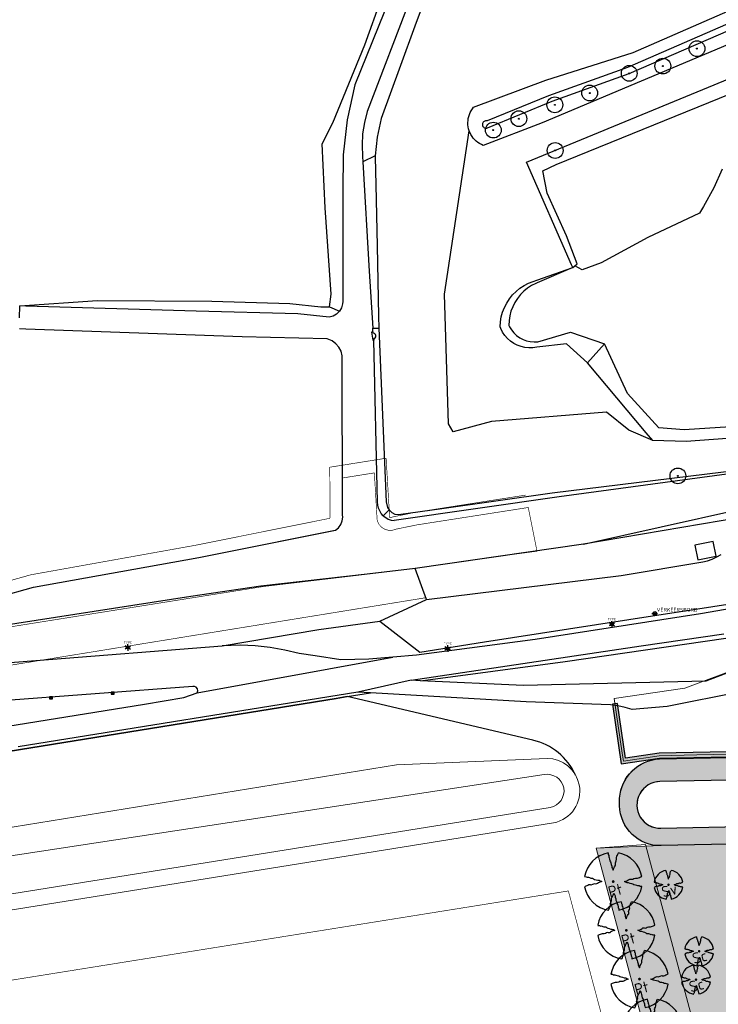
# Model space of a CAD drawing. Header units: metres. Extents: x 102000 to 105000, y 414600 to 420766.
# Tile 167 of 256: x 103119 to 103229, y 419392 to 419548. Entities that reach past the tile are written whole.
import ezdxf
from ezdxf.enums import TextEntityAlignment as Align

# ---------------------------------------------------------------- set-up
doc = ezdxf.new("R2010")
doc.units = ezdxf.units.M
doc.layers.get('0').update_dxf_attribs({"color": 8})
for name, color, linetype, lineweight in [('00-Ontwerp DKIV', 8, 'Continuous', 0), ('B-WE-VH-KANTVERHARDING-G', 8, 'Continuous', 18), ('N-GV-GR-BOOM-S', 7, 'Continuous', 25), ('N-RO-WH-WATERLIJN', 150, 'Continuous', 18), ('N-WE-GC-DEKSLOOF-G', 40, 'Continuous', 25), ('N-WE-GC-DEKSLOOF-V-200', 254, 'Continuous', 18), ('N-WE-GR-BOOM-T35-500', 50, 'Continuous', 35), ('N-WE-GR-GRAS-A', 252, 'Continuous', 18), ('N-WE-GR-GRAS-G', 8, 'Continuous', 18), ('N-WE-GR-HEESTERS-5 SOORTEN-A', 252, 'Continuous', 18), ('N-WE-GR-HEESTERS-5 SOORTEN-G', 2, 'Continuous', 18), ('N-WE-GR-OEVERBEPLANTING-A', 252, 'Continuous', 18), ('N-WE-GW-TALUDLIJN-G', 90, 'Continuous', 18), ('N-WE-WH-WATERLIJN-G', 150, 'Continuous', 5)]:
    doc.layers.add(name, color=color, linetype=linetype, lineweight=lineweight)
doc.styles.add('NLCS-ISO', font='NLCS-ISO.ttf')
doc.styles.add('NLCS-ISO-M500-T35', font='NLCS-ISO.ttf', dxfattribs={"height": 1.75})

# ---------------------------------------------------------------- blocks, each defined once
blk = doc.blocks.new('N-SGR-BOOM_1E GROOTTE')
at = {"ltscale": 0.1}
h = blk.add_hatch(color=256, dxfattribs=at)
edge = h.paths.add_edge_path()
edge.add_arc((-0.001990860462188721, 0.003386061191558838), 0.15, 0, 360)
at = {"flags": 128}
for points in [[(-0.524, 2.9575), (-0.514, 2.7865), (-0.463, 2.7055), (-0.451, 2.6245), (-0.454, 2.5555), (-0.41, 2.4485), (-0.369, 2.3205), (-0.356, 2.1315), (-0.288, 2.0405), (-0.234, 1.9285), (-0.203, 1.7705), (-0.139, 1.5935), (-0.134, 1.4535), (-0.085, 1.3455), (-0.039, 1.2505), (-0.004, 1.1785), (0.06100000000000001, 1.3985), (0.129, 1.5215), (0.191, 1.6395), (0.24, 1.7205), (0.246, 1.8335), (0.231, 1.9505), (0.258, 2.0405), (0.313, 2.1495), (0.354, 2.2995), (0.34, 2.3615), (0.339, 2.5025), (0.381, 2.6195), (0.426, 2.7135), (0.467, 2.8215), (0.53, 2.9555)], [(-2.958, 0.5175000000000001), (-2.785, 0.5075000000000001), (-2.702, 0.4585), (-2.622, 0.4455), (-2.554, 0.4515), (-2.446, 0.4055), (-2.32, 0.3645), (-2.13, 0.3505), (-2.041, 0.2835), (-1.924, 0.2255), (-1.766, 0.1955), (-1.593, 0.1345), (-1.453, 0.1295), (-1.344, 0.0805), (-1.25, 0.0355), (-1.177, -0.0015), (-1.397, -0.0655), (-1.521, -0.1335), (-1.638, -0.1955), (-1.719, -0.2455), (-1.831, -0.2495), (-1.949, -0.2355), (-2.041, -0.2625), (-2.149, -0.3165), (-2.297, -0.3585), (-2.359, -0.3455), (-2.501, -0.3465), (-2.617, -0.3875), (-2.711, -0.4315), (-2.82, -0.4705), (-2.954, -0.5355)], [(2.952, -0.5145000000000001), (2.779, -0.5045000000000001), (2.697, -0.4545), (2.618, -0.4415), (2.55, -0.4475), (2.439, -0.4015), (2.313, -0.3605), (2.125, -0.3465), (2.034, -0.2805), (1.92, -0.2245), (1.763, -0.1925), (1.588, -0.1305), (1.446, -0.1255), (1.339, -0.0775), (1.244, -0.0305), (1.172, 0.005500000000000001), (1.392, 0.0695), (1.515, 0.1365), (1.632, 0.1995), (1.712, 0.2495), (1.824, 0.2535), (1.944, 0.2385), (2.034, 0.2665), (2.142, 0.3195), (2.292, 0.3635), (2.354, 0.3495), (2.494, 0.3485), (2.612, 0.3885), (2.706, 0.4365), (2.815, 0.4755), (2.95, 0.5385)], [(-0.479, -2.9585), (-0.414, -2.8235), (-0.373, -2.7165), (-0.33, -2.6225), (-0.289, -2.5045), (-0.288, -2.3645), (-0.303, -2.3005), (-0.26, -2.1515), (-0.208, -2.0425), (-0.18, -1.9525), (-0.193, -1.8345), (-0.188, -1.7235), (-0.138, -1.6425), (-0.075, -1.5255), (-0.007, -1.4015), (0.055, -1.1805), (0.093, -1.2535), (0.137, -1.3475), (0.186, -1.4565), (0.192, -1.5955), (0.254, -1.7715), (0.284, -1.9305), (0.34, -2.0425), (0.407, -2.1335), (0.422, -2.3225), (0.463, -2.4495), (0.508, -2.5585), (0.502, -2.6255), (0.516, -2.7085), (0.5650000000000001, -2.7875), (0.5760000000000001, -2.9405)]]:
    blk.add_lwpolyline(points, dxfattribs=at)
for start, end in [(100.0002194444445, 170.1098166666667), (10.29992500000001, 79.79196666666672), (190.3241250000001, 260.8432527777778), (281.0945583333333, 350.0620888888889)]:
    blk.add_arc((-0.001990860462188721, 0.003386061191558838), 2.999994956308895, start, end)
blk = doc.blocks.new('N-SGR-BOOM_3E GROOTTE')
at = {"ltscale": 0.1}
h = blk.add_hatch(color=256, dxfattribs=at)
edge = h.paths.add_edge_path()
edge.add_arc((-0.001990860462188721, 0.003386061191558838), 0.15, 0, 360)
at = {"flags": 128}
for points in [[(-0.2956210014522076, 1.665075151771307), (-0.2899960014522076, 1.568887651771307), (-0.2613085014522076, 1.523325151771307), (-0.2545585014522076, 1.477762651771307), (-0.2562460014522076, 1.438950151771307), (-0.2314960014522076, 1.378762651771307), (-0.2084335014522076, 1.306762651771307), (-0.2011210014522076, 1.200450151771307), (-0.1628710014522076, 1.149262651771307), (-0.1324960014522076, 1.086262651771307), (-0.1150585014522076, 0.9973876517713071), (-0.07905850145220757, 0.8978251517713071), (-0.07624600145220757, 0.8190751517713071), (-0.04868350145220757, 0.758325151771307), (-0.02280850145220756, 0.7048876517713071), (-0.003121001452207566, 0.664387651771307), (0.03344149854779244, 0.788137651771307), (0.07169149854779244, 0.8573251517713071), (0.1065664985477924, 0.923700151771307), (0.1341289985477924, 0.969262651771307), (0.1375039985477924, 1.032825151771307), (0.1290664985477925, 1.098637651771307), (0.1442539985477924, 1.149262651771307), (0.1751914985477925, 1.210575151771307), (0.1982539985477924, 1.294950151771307), (0.1903789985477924, 1.329825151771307), (0.1898164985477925, 1.409137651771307), (0.2134414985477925, 1.474950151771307), (0.2387539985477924, 1.527825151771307), (0.2618164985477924, 1.588575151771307), (0.2972539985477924, 1.663950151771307)], [(-1.664746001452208, 0.292575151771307), (-1.567433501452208, 0.286950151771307), (-1.520746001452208, 0.259387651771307), (-1.475746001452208, 0.252075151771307), (-1.437496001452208, 0.255450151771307), (-1.376746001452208, 0.229575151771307), (-1.305871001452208, 0.206512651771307), (-1.198996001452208, 0.198637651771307), (-1.148933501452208, 0.160950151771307), (-1.083121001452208, 0.128325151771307), (-0.9942460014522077, 0.111450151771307), (-0.8969335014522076, 0.07713765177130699), (-0.8181835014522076, 0.074325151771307), (-0.7568710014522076, 0.04676265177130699), (-0.7039960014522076, 0.02145015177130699), (-0.6629335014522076, 0.0006376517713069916), (-0.7866835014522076, -0.03536234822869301), (-0.8564335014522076, -0.07361234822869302), (-0.9222460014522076, -0.108487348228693), (-0.9678085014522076, -0.136612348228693), (-1.030808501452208, -0.138862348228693), (-1.097183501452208, -0.130987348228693), (-1.148933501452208, -0.146174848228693), (-1.209683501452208, -0.176549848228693), (-1.292933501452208, -0.200174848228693), (-1.327808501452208, -0.192862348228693), (-1.407683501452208, -0.193424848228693), (-1.472933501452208, -0.216487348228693), (-1.525808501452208, -0.241237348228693), (-1.587121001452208, -0.263174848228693), (-1.662496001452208, -0.299737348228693)], [(1.659628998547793, -0.287924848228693), (1.562316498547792, -0.282299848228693), (1.516191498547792, -0.254174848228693), (1.471753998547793, -0.246862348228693), (1.433503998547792, -0.250237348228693), (1.371066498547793, -0.224362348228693), (1.300191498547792, -0.201299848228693), (1.194441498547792, -0.193424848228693), (1.143253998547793, -0.156299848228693), (1.079128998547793, -0.124799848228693), (0.9908164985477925, -0.106799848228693), (0.8923789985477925, -0.07192484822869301), (0.8125039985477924, -0.06911234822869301), (0.7523164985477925, -0.04211234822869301), (0.6988789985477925, -0.01567484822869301), (0.6583789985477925, 0.004575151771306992), (0.7821289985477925, 0.04057515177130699), (0.8513164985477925, 0.07826265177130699), (0.9171289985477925, 0.113700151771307), (0.9621289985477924, 0.141825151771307), (1.025128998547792, 0.144075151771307), (1.092628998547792, 0.135637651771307), (1.143253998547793, 0.151387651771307), (1.204003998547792, 0.181200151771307), (1.288378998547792, 0.205950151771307), (1.323253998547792, 0.198075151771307), (1.402003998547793, 0.197512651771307), (1.468378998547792, 0.220012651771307), (1.521253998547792, 0.247012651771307), (1.582566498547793, 0.268950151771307), (1.658503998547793, 0.304387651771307)], [(-0.2703085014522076, -1.662674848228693), (-0.2337460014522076, -1.586737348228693), (-0.2106835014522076, -1.526549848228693), (-0.1864960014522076, -1.473674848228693), (-0.1634335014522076, -1.407299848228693), (-0.1628710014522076, -1.328549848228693), (-0.1713085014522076, -1.292549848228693), (-0.1471210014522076, -1.208737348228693), (-0.1178710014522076, -1.147424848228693), (-0.1021210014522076, -1.096799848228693), (-0.1094335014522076, -1.030424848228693), (-0.1066210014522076, -0.967987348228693), (-0.07849600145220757, -0.9224248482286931), (-0.04305850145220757, -0.856612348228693), (-0.004808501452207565, -0.786862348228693), (0.03006649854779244, -0.662549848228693), (0.05144149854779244, -0.703612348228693), (0.07619149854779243, -0.756487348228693), (0.1037539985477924, -0.817799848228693), (0.1071289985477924, -0.8959873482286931), (0.1420039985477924, -0.9949873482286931), (0.1588789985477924, -1.084424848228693), (0.1903789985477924, -1.147424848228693), (0.2280664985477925, -1.198612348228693), (0.2365039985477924, -1.304924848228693), (0.2595664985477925, -1.376362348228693), (0.2848789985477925, -1.437674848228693), (0.2815039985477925, -1.475362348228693), (0.2893789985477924, -1.522049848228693), (0.3169414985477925, -1.566487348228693), (0.3231289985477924, -1.652549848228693)]]:
    blk.add_lwpolyline(points, dxfattribs=at)
for start, end in [(100.0002194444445, 170.1098166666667), (10.29992500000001, 79.79196666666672), (190.3241250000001, 260.8432527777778), (281.0945583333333, 350.0620888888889)]:
    blk.add_arc((-0.001990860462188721, 0.003386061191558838), 1.687497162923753, start, end)

msp = doc.modelspace()

# ---------------------------------------------------------------- hatches: boundary and pattern name
at = {"ltscale": 0.1}
h = msp.add_hatch(color=256, dxfattribs=at)
edge = h.paths.add_edge_path()
edge.add_arc((103226.076, 419543.721), 0.075, 0, 360)
h = msp.add_hatch(color=256, dxfattribs=at)
edge = h.paths.add_edge_path()
edge.add_arc((103220.675, 419540.956), 0.075, 0, 360)
h = msp.add_hatch(color=256, dxfattribs=at)
edge = h.paths.add_edge_path()
edge.add_arc((103215.354, 419539.803), 0.075, 0, 360)
h = msp.add_hatch(color=256, dxfattribs=at)
edge = h.paths.add_edge_path()
edge.add_arc((103209.089, 419536.688), 0.075, 0, 360)
h = msp.add_hatch(color=256, dxfattribs=at)
edge = h.paths.add_edge_path()
edge.add_arc((103203.574, 419534.818), 0.075, 0, 360)
h = msp.add_hatch(color=256, dxfattribs=at)
edge = h.paths.add_edge_path()
edge.add_arc((103197.879, 419532.621), 0.075, 0, 360)
h = msp.add_hatch(color=256, dxfattribs=at)
edge = h.paths.add_edge_path()
edge.add_arc((103193.828, 419530.817), 0.075, 0, 360)
h = msp.add_hatch(color=256, dxfattribs=at)
edge = h.paths.add_edge_path()
edge.add_arc((103203.621, 419527.591), 0.075, 0, 360)
h = msp.add_hatch(color=256, dxfattribs=at)
edge = h.paths.add_edge_path()
edge.add_arc((103223.057, 419476.042), 0.075, 0, 360)
at = {"layer": 'N-WE-GC-DEKSLOOF-V-200'}
h = msp.add_hatch(color=256, dxfattribs=at)
h.dxf.hatch_style = 1
h.paths.add_polyline_path([(103245.0127328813, 419438.1020545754), (103244.4198516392, 419438.6391689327), (103238.8683060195, 419432.511223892), (103220.0749376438, 419432.1168156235), (103214.7646354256, 419431.3312570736), (103213.485215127, 419439.9800184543), (103212.6938274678, 419439.8629476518), (103214.0903185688, 419430.4227986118), (103220.1421316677, 419431.3180496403), (103239.2297410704, 419431.7186330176)])
at = {"layer": 'N-WE-GR-GRAS-A'}
h = msp.add_hatch(dxfattribs=at)
h.set_pattern_fill('AGR-GRAS_01-SO', color=256, scale=0.1, pattern_type=2)
h.set_pattern_definition([(0, (0, 500), (2.5, 2.5), [0.3, -2]), (45, (1, 500.5), (-0.2828427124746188, 4.666904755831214), [0.3, -2]), (29.99999999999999, (0.1999999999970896, 500.2999999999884), (0.5686533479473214, 3.215063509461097), [0.3, -2]), (15, (0.8000000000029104, 501.2000000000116), (0.9640675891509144, 1.811235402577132), [0.3, -2]), (135, (0.3999999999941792, 505), (-0.07071067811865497, -1.626345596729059), [0.3, -2]), (150, (3, 501), (0.5392304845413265, -1.466025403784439), [0.3, -2]), (165, (0.6000000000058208, 500.0999999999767), (0.358630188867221, -1.752536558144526), [0.3, -2]), (85, (1, 501), (-2.18169349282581, 2.600041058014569), [0.3, -2]), (99.99999999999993, (0, 500), (-2.780294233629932, 1.946782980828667), [0.2999999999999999, -2])])
edge = h.paths.add_edge_path()
edge.add_line((103210.1095080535, 419417.0765930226), (103217.9347967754, 419417.6422730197))
edge.add_line((103217.9347967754, 419417.6422730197), (103234.0795821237, 419357.3299677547))
edge.add_line((103234.0795821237, 419357.3299677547), (103254.8312647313, 419362.9265841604))
edge.add_line((103254.8312647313, 419362.9265841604), (103256.3918081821, 419357.096839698))
edge.add_line((103256.3918081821, 419357.096839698), (103316.5969333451, 419373.2129343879))
edge.add_line((103316.5969333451, 419373.2129343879), (103315.0062053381, 419379.1554397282))
edge.add_line((103315.0062053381, 419379.1554397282), (103385.8328645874, 419398.2570061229))
edge.add_line((103385.8328645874, 419398.2570061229), (103387.4591201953, 419392.1817798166))
edge.add_line((103387.4591201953, 419392.1817798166), (103406.5347084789, 419397.2037020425))
edge.add_line((103406.5347084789, 419397.2037020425), (103442.3012933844, 419411.8765010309))
edge.add_line((103442.3012933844, 419411.8765010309), (103439.4672269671, 419418.7848541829))
edge.add_line((103439.4672269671, 419418.7848541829), (103529.8184047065, 419455.2029874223))
edge.add_line((103529.8184047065, 419455.2029874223), (103532.425169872, 419448.8487064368))
edge.add_line((103532.425169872, 419448.8487064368), (103572.6879307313, 419465.3660059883))
edge.add_line((103572.6879307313, 419465.3660059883), (103581.6271062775, 419492.9052615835))
edge.add_line((103581.6271062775, 419492.9052615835), (103389.0948767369, 419415.2941301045))
edge.add_line((103389.0948767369, 419415.2941301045), (103250.8128453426, 419378.0002151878))
edge.add_arc((103249.576004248, 419382.58637566), 4.750015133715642, 194.9859361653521, 285.0930128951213, ccw=False)
edge.add_line((103244.9875403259, 419381.3581075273), (103235.5506120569, 419416.5328595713))
edge.add_arc((103233.712631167, 419415.7442999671), 2.000000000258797, 23.2210647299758, 91.18108366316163)
edge.add_line((103233.6714064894, 419417.7438750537), (103220.4075273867, 419417.4705697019))
edge.add_line((103220.4075273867, 419417.4705697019), (103210.1095080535, 419417.0765930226))
at = {"layer": 'N-WE-GR-HEESTERS-5 SOORTEN-A'}
h = msp.add_hatch(dxfattribs=at)
h.set_pattern_fill('GOST_GLASS', color=256, scale=0.25)
h.set_pattern_definition([(45, (0, 0), (2.121320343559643, 0), [1.25, -1.75]), (45, (0.5303299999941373, 0), (2.121320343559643, 0), [0.5, -2.5]), (45, (0, 0.5303299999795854), (2.121320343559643, 0), [0.5, -2.5])])
h.paths.add_polyline_path([(103210.1095080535, 419417.0765930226), (103230.7721858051, 419339.8867325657), (103410.3301233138, 419387.9519548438), (103568.795076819, 419452.9602416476), (103572.6879307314, 419465.3660059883), (103532.4251698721, 419448.8487064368), (103529.8184047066, 419455.2029874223), (103439.4672269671, 419418.7848541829), (103442.3012933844, 419411.8765010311), (103407.1264523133, 419397.44645763), (103387.4591201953, 419392.1817798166), (103385.8328645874, 419398.2570061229), (103315.0062053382, 419379.1554397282), (103316.5969333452, 419373.2129343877), (103256.3918081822, 419357.096839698), (103254.8312647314, 419362.9265841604), (103234.0795821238, 419357.3299677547), (103217.9347967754, 419417.6422730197)])
at = {"layer": 'N-WE-GR-OEVERBEPLANTING-A'}
h = msp.add_hatch(dxfattribs=at)
h.set_pattern_fill('AGR-BEPLANTING_SOORT_01-SO', color=256, scale=0.1, pattern_type=2)
h.set_pattern_definition([(59.99999999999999, (103582.1346304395, 419496.0748206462), (-0.2886752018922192, 0.4999998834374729), [0.144338, -0.4330130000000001]), (120, (103582.1346304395, 419496.0748206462), (-0.5773502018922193, -1.165625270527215e-07), [0.1443379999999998, -0.4330129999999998]), (270, (103582.1346304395, 419496.0748206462), (0.288675, -0.5000000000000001), [0.125, -0.875])])
edge = h.paths.add_edge_path()
edge.add_line((103568.795076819, 419452.9602416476), (103581.6271062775, 419492.9052615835))
edge.add_line((103581.6271062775, 419492.9052615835), (103389.0948767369, 419415.2941301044))
edge.add_line((103389.0948767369, 419415.2941301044), (103250.8128453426, 419378.0002151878))
edge.add_arc((103249.576004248, 419382.58637566), 4.750015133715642, 194.9859362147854, 285.0930128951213, ccw=False)
edge.add_line((103244.987540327, 419381.3581075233), (103235.5506120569, 419416.5328595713))
edge.add_arc((103233.7126311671, 419415.7442999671), 2.000000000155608, 23.22106472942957, 91.1804259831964)
edge.add_line((103233.671429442, 419417.7438755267), (103220.4075273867, 419417.4705697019))
edge.add_arc((103220.2721938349, 419423.919149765), 6.4500000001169, 181.2022651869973, 271.20226517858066, ccw=False)
edge.add_line((103213.8236137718, 419423.7838162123), (103213.8186211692, 419425.01957704))
edge.add_arc((103220.510794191, 419424.5180480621), 6.7109396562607, 93.34669292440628, 175.7141159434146, ccw=False)
edge.add_line((103220.1190256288, 419431.2175427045), (103239.059514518, 419431.6150385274))
edge.add_line((103239.059514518, 419431.6150385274), (103291.9722378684, 419438.0633590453))
edge.add_line((103291.9722378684, 419438.0633590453), (103374.1306432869, 419460.2215490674))
edge.add_line((103374.1306432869, 419460.2215490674), (103571.2093401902, 419539.6484721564))
edge.add_line((103571.2093401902, 419539.6484721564), (103602.9459829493, 419530.9930241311))
edge.add_line((103602.9459829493, 419530.9930241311), (103600.5637388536, 419527.4987076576))
edge.add_line((103600.5637388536, 419527.4987076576), (103571.4566191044, 419535.4370130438))
edge.add_line((103571.4566191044, 419535.4370130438), (103375.4062286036, 419456.414365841))
edge.add_line((103375.4062286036, 419456.414365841), (103292.0535648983, 419433.9346038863))
edge.add_line((103292.0535648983, 419433.9346038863), (103239.1350495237, 419428.0158310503))
edge.add_line((103239.1350495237, 419428.0158310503), (103220.1945606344, 419427.6183352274))
edge.add_arc((103220.2721938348, 419423.9191497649), 3.69999999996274, 91.20226517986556, 271.2022651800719)
edge.add_line((103220.3498270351, 419420.2199643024), (103235.5461673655, 419420.5330886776))
edge.add_arc((103235.4284405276, 419418.0358621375), 2.50000000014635, 14.990474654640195, 87.30090143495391, ccw=False)
edge.add_line((103237.8433626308, 419418.6825082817), (103247.6440150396, 419382.0691926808))
edge.add_line((103247.6440150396, 419382.0691926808), (103247.6227849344, 419382.1609217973))
edge.add_arc((103249.5688105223, 419382.5795905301), 1.990552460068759, 192.1415691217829, 259.5060768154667)
edge.add_line((103249.2062687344, 419380.6223315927), (103250.0967755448, 419380.6553505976))
edge.add_line((103250.0967755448, 419380.6553505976), (103388.1704806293, 419417.8930810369))
edge.add_line((103388.1704806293, 419417.8930810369), (103582.1346304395, 419496.0748206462))
edge.add_arc((103582.9875930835, 419494.3610923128), 1.914264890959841, -12.482864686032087, 116.4606032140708, ccw=False)
edge.add_line((103584.8566060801, 419493.9473285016), (103571.9800073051, 419454.2779042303))
edge.add_line((103571.9800073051, 419454.2779042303), (103568.795076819, 419452.9602416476))

# ---------------------------------------------------------------- linework, layer by layer
at = {"transparency": 33554687}
for p, q in [((103201.24, 419610.733), (103171.888, 419537.966)), ((103173.487, 419544.311), (103178.617, 419558.604)), ((103184.632, 419555.979), (103181.406, 419547.3)), ((103181.619, 419554.012), (103173.845, 419533.775)), ((103215.97, 419543.09), (103238.024, 419552.745)), ((103236.049, 419549.907), (103215.06, 419540.735)), ((103181.406, 419547.3), (103179.147, 419541.073)), ((103215.354, 419539.803), (103234.574, 419548.117)), ((103168.389, 419531.986), (103173.487, 419544.311)), ((103232.903, 419545.189), (103201.581, 419531.955)), ((103202.142, 419538.705), (103215.97, 419543.09)), ((103179.147, 419541.073), (103176.082, 419532.651)), ((103199.102, 419525.762), (103236.717, 419541.258)), ((103215.06, 419540.735), (103202.583, 419536.267)), ((103203.131, 419535.413), (103215.354, 419539.803)), ((103203.795, 419525.367), (103237.914, 419539.265)), ((103171.888, 419537.966), (103170.693, 419532.467)), ((103190.71, 419534.424), (103202.142, 419538.705)), ((103202.583, 419536.267), (103192.828, 419532.266)), ((103190.507, 419534.163), (103190.71, 419534.424)), ((103192.912, 419531.166), (103203.131, 419535.413)), ((103173.845, 419533.775), (103173.405, 419532.019)), ((103189.868, 419532.656), (103189.942, 419532.977)), ((103189.942, 419532.977), (103190.044, 419533.291)), ((103190.044, 419533.291), (103190.173, 419533.595)), ((103190.173, 419533.595), (103190.328, 419533.886)), ((103190.328, 419533.886), (103190.507, 419534.163)), ((103166.711, 419528.63), (103168.389, 419531.986)), ((103170.693, 419532.467), (103170.06, 419526.875)), ((103173.405, 419532.019), (103173.136, 419530.23)), ((103176.082, 419532.651), (103175.437, 419529.715)), ((103189.803, 419532), (103189.821, 419532.329)), ((103189.814, 419531.67), (103189.803, 419532)), ((103189.853, 419531.342), (103189.814, 419531.67)), ((103189.821, 419532.329), (103189.868, 419532.656)), ((103189.92, 419531.019), (103189.853, 419531.342)), ((103192.105, 419531.786), (103192.099, 419531.683)), ((103192.099, 419531.683), (103192.111, 419531.581)), ((103192.129, 419531.886), (103192.105, 419531.786)), ((103192.111, 419531.581), (103192.141, 419531.483)), ((103192.17, 419531.98), (103192.129, 419531.886)), ((103192.141, 419531.483), (103192.188, 419531.391)), ((103192.227, 419532.066), (103192.17, 419531.98)), ((103192.188, 419531.391), (103192.251, 419531.309)), ((103192.298, 419532.14), (103192.227, 419532.066)), ((103201.581, 419531.955), (103192.237, 419528.403)), ((103192.251, 419531.309), (103192.326, 419531.239)), ((103192.381, 419532.201), (103192.298, 419532.14)), ((103192.326, 419531.239), (103192.413, 419531.184)), ((103192.474, 419532.246), (103192.381, 419532.201)), ((103192.573, 419532.274), (103192.474, 419532.246)), ((103192.675, 419532.285), (103192.573, 419532.274)), ((103192.828, 419532.266), (103192.675, 419532.285)), ((103173.136, 419530.23), (103173.04, 419528.422)), ((103175.437, 419529.715), (103175.133, 419526.736)), ((103186.08, 419504.852), (103190.015, 419530.703)), ((103190.015, 419530.703), (103189.92, 419531.019)), ((103190.049, 419530.619), (103190.015, 419530.703)), ((103190.137, 419530.397), (103190.049, 419530.619)), ((103190.285, 419530.102), (103190.137, 419530.397)), ((103190.458, 419529.821), (103190.285, 419530.102)), ((103190.654, 419529.556), (103190.458, 419529.821)), ((103192.413, 419531.184), (103192.508, 419531.145)), ((103192.508, 419531.145), (103192.609, 419531.123)), ((103192.609, 419531.123), (103192.712, 419531.119)), ((103192.712, 419531.119), (103192.814, 419531.134)), ((103192.814, 419531.134), (103192.912, 419531.166)), ((103167.227, 419518.499), (103166.711, 419528.63)), ((103173.04, 419528.422), (103173.119, 419526.614)), ((103190.873, 419529.309), (103190.654, 419529.556)), ((103191.112, 419529.082), (103190.873, 419529.309)), ((103191.37, 419528.876), (103191.112, 419529.082)), ((103191.645, 419528.693), (103191.37, 419528.876)), ((103191.935, 419528.535), (103191.645, 419528.693)), ((103192.237, 419528.403), (103191.935, 419528.535)), ((103170.06, 419526.875), (103169.996, 419521.248)), ((103173.119, 419526.614), (103173.168, 419525.767)), ((103175.133, 419526.736), (103173.168, 419525.767)), ((103175.133, 419526.736), (103175.114, 419526.553)), ((103175.114, 419526.553), (103175.211, 419522.133)), ((103173.168, 419525.767), (103174.182, 419508.465)), ((103206.204, 419509.477), (103199.102, 419525.762)), ((103201.644, 419524.382), (103203.795, 419525.367)), ((103202.337, 419520.831), (103201.644, 419524.382)), ((103230.06, 419524.643), (103228.738, 419521.687)), ((103175.211, 419522.133), (103175.433, 419512.496)), ((103169.996, 419521.248), (103169.976, 419503.652)), ((103205.416, 419514.053), (103202.337, 419520.831)), ((103228.738, 419521.687), (103227.104, 419518.731)), ((103168.163, 419504.819), (103167.227, 419518.499)), ((103226.482, 419517.642), (103218.314, 419513.83)), ((103227.104, 419518.731), (103226.482, 419517.642)), ((103207.126, 419509.631), (103205.416, 419514.053)), ((103218.314, 419513.83), (103210.924, 419509.785)), ((103175.433, 419512.496), (103175.633, 419501.341)), ((103206.394, 419509.042), (103206.204, 419509.477)), ((103206.747, 419509.326), (103207.126, 419509.631)), ((103210.924, 419509.785), (103207.89, 419508.696)), ((103174.182, 419508.465), (103174.725, 419499.447)), ((103200.708, 419507.038), (103206.394, 419509.042)), ((103206.394, 419509.042), (103200.759, 419506.613)), ((103206.394, 419509.042), (103206.747, 419509.326)), ((103207.89, 419508.696), (103206.747, 419509.326)), ((103198.692, 419506.197), (103199.389, 419506.564)), ((103199.389, 419506.564), (103200.119, 419506.86)), ((103200.568, 419506.531), (103199.891, 419506.186)), ((103200.119, 419506.86), (103200.708, 419507.038)), ((103200.759, 419506.613), (103200.568, 419506.531)), ((103167.905, 419502.819), (103168.163, 419504.819)), ((103186.719, 419484.292), (103186.08, 419504.852)), ((103196.873, 419504.699), (103197.427, 419505.259)), ((103197.427, 419505.259), (103198.036, 419505.76)), ((103198.128, 419504.752), (103197.651, 419504.16)), ((103198.036, 419505.76), (103198.692, 419506.197)), ((103198.664, 419505.291), (103198.128, 419504.752)), ((103199.254, 419505.771), (103198.664, 419505.291)), ((103199.891, 419506.186), (103199.254, 419505.771)), ((103118.843, 419502.964), (103131.123, 419503.819)), ((103131.123, 419503.819), (103149.256, 419503.722)), ((103149.256, 419503.722), (103161.581, 419503.367)), ((103161.581, 419503.367), (103166.518, 419502.819)), ((103169.968, 419503.292), (103169.785, 419502.677)), ((103169.976, 419503.652), (103169.968, 419503.292)), ((103195.586, 419502.726), (103195.948, 419503.426)), ((103195.948, 419503.426), (103196.378, 419504.086)), ((103196.378, 419504.086), (103196.873, 419504.699)), ((103197.239, 419503.521), (103196.897, 419502.843)), ((103197.651, 419504.16), (103197.239, 419503.521)), ((103118.814, 419501.078), (103118.843, 419502.964)), ((103119.798, 419502.935), (103118.843, 419502.964)), ((103146.761, 419502.113), (103119.798, 419502.935)), ((103162.894, 419501.711), (103146.761, 419502.113)), ((103167.834, 419501.161), (103162.894, 419501.711)), ((103166.518, 419502.819), (103167.905, 419502.819)), ((103167.905, 419502.819), (103169.457, 419502.125)), ((103169.002, 419501.671), (103168.45, 419501.343)), ((103169.457, 419502.125), (103169.002, 419501.671)), ((103169.785, 419502.677), (103169.457, 419502.125)), ((103195.086, 419501.233), (103195.298, 419501.992)), ((103195.298, 419501.992), (103195.586, 419502.726)), ((103196.627, 419502.132), (103196.434, 419501.396)), ((103196.897, 419502.843), (103196.627, 419502.132)), ((103168.45, 419501.343), (103167.834, 419501.161)), ((103175.633, 419501.341), (103175.711, 419499.441)), ((103194.896, 419499.671), (103194.951, 419500.457)), ((103194.951, 419500.457), (103195.086, 419501.233)), ((103196.319, 419500.645), (103196.284, 419499.886)), ((103196.434, 419501.396), (103196.319, 419500.645)), ((103119.798, 419499.299), (103118.787, 419499.336)), ((103154.073, 419498.044), (103119.798, 419499.299)), ((103174.762, 419498.835), (103174.55, 419498.803)), ((103174.55, 419498.803), (103174.723, 419497.519)), ((103174.725, 419499.447), (103175.711, 419499.441)), ((103174.762, 419498.835), (103174.725, 419499.447)), ((103174.824, 419498.845), (103174.762, 419498.835)), ((103174.852, 419498.656), (103174.824, 419498.845)), ((103175.031, 419498.586), (103174.852, 419498.656)), ((103175.164, 419498.449), (103175.031, 419498.586)), ((103175.711, 419499.441), (103176.838, 419471.946)), ((103195.008, 419499.383), (103194.896, 419499.671)), ((103195.291, 419498.816), (103195.008, 419499.383)), ((103195.644, 419498.29), (103195.291, 419498.816)), ((103196.284, 419499.886), (103196.392, 419499.668)), ((103196.392, 419499.668), (103196.706, 419499.157)), ((103196.706, 419499.157), (103197.085, 419498.693)), ((103197.085, 419498.693), (103197.523, 419498.284)), ((103200.887, 419497.3), (103206.038, 419498.797)), ((103206.038, 419498.797), (103211.42, 419496.963)), ((103167.527, 419497.768), (103154.073, 419498.044)), ((103168.317, 419497.427), (103167.527, 419497.768)), ((103168.898, 419496.987), (103168.317, 419497.427)), ((103169.37, 419496.431), (103168.898, 419496.987)), ((103174.723, 419497.519), (103174.883, 419497.561)), ((103174.883, 419497.561), (103174.945, 419497.577)), ((103175.51, 419471.893), (103174.883, 419497.561)), ((103174.942, 419497.769), (103174.984, 419497.788)), ((103174.945, 419497.577), (103174.942, 419497.769)), ((103174.984, 419497.788), (103175.133, 419497.909)), ((103175.133, 419497.909), (103175.22, 419498.079)), ((103175.232, 419498.27), (103175.164, 419498.449)), ((103175.22, 419498.079), (103175.232, 419498.27)), ((103196.06, 419497.812), (103195.644, 419498.29)), ((103196.532, 419497.391), (103196.06, 419497.812)), ((103197.054, 419497.032), (103196.532, 419497.391)), ((103197.618, 419496.742), (103197.054, 419497.032)), ((103197.523, 419498.284), (103198.011, 419497.937)), ((103198.011, 419497.937), (103198.541, 419497.657)), ((103198.541, 419497.657), (103199.104, 419497.451)), ((103199.104, 419497.451), (103199.689, 419497.321)), ((103199.689, 419497.321), (103200.286, 419497.271)), ((103200.286, 419497.271), (103200.887, 419497.3)), ((103205.399, 419496.965), (103200.72, 419496.441)), ((103205.412, 419496.982), (103205.399, 419496.965)), ((103208.734, 419493.973), (103205.412, 419496.982)), ((103211.42, 419496.963), (103208.734, 419493.973)), ((103215.089, 419489.109), (103211.42, 419496.963)), ((103169.71, 419495.786), (103169.37, 419496.431)), ((103169.901, 419495.083), (103169.71, 419495.786)), ((103198.213, 419496.526), (103197.618, 419496.742)), ((103198.83, 419496.386), (103198.213, 419496.526)), ((103199.461, 419496.324), (103198.83, 419496.386)), ((103200.094, 419496.343), (103199.461, 419496.324)), ((103200.72, 419496.441), (103200.094, 419496.343)), ((103169.95, 419469.899), (103169.901, 419495.083)), ((103218.021, 419482.881), (103208.734, 419493.973)), ((103220.033, 419483.638), (103215.089, 419489.109)), ((103211.742, 419486.143), (103193.565, 419484.635)), ((103215.314, 419483.286), (103211.742, 419486.143)), ((103193.565, 419484.635), (103187.465, 419483.014)), ((103187.465, 419483.014), (103186.719, 419484.292)), ((103219.065, 419481.634), (103215.314, 419483.286)), ((103219.065, 419481.634), (103218.021, 419482.881)), ((103224.07, 419483.323), (103220.033, 419483.638)), ((103233.472, 419483.924), (103224.07, 419483.323)), ((103224.388, 419481.479), (103219.065, 419481.634)), ((103234.233, 419482.224), (103224.388, 419481.479)), ((103203.164, 419473.351), (103232.84, 419477.026)), ((103232.754, 419476.587), (103204.235, 419472.752)), ((103204.235, 419472.752), (103178.123, 419468.966)), ((103185.699, 419470.885), (103203.164, 419473.351)), ((103175.54, 419471.389), (103175.51, 419471.893)), ((103175.649, 419470.925), (103175.54, 419471.389)), ((103175.833, 419470.485), (103175.649, 419470.925)), ((103176.089, 419470.083), (103175.833, 419470.485)), ((103177.354, 419470.656), (103176.408, 419469.728)), ((103176.838, 419471.946), (103177.096, 419471.057)), ((103177.096, 419471.057), (103177.354, 419470.656)), ((103177.354, 419470.656), (103177.784, 419470.254)), ((103178.817, 419469.939), (103185.699, 419470.885)), ((103208.099, 419465.209), (103232.703, 419470.737)), ((103169.669, 419468.329), (103169.903, 419468.898)), ((103169.903, 419468.898), (103169.983, 419469.508)), ((103169.983, 419469.508), (103169.95, 419469.899)), ((103176.408, 419469.728), (103176.089, 419470.083)), ((103176.408, 419469.728), (103176.782, 419469.432)), ((103176.782, 419469.432), (103177.2, 419469.203)), ((103177.2, 419469.203), (103177.651, 419469.046)), ((103177.651, 419469.046), (103178.123, 419468.966)), ((103177.784, 419470.254), (103178.243, 419469.996)), ((103178.243, 419469.996), (103178.817, 419469.939)), ((103236.804, 419470.127), (103208.099, 419465.209)), ((103147.189, 419463.116), (103168.812, 419467.461)), ((103168.812, 419467.461), (103169.297, 419467.839)), ((103169.297, 419467.839), (103169.669, 419468.329)), ((103208.099, 419465.209), (103181.474, 419461.371)), ((103228.655, 419465.647), (103225.735, 419465.072)), ((103225.735, 419465.072), (103226.189, 419462.766)), ((103229.109, 419463.341), (103228.655, 419465.647)), ((103121.039, 419458.425), (103147.189, 419463.116)), ((103226.189, 419462.766), (103229.109, 419463.341)), ((103226.985, 419462.408), (103227.755, 419462.607)), ((103227.755, 419462.607), (103228.503, 419462.872)), ((103228.503, 419462.872), (103229.226, 419463.203)), ((103229.226, 419463.203), (103229.917, 419463.596)), ((103181.474, 419461.371), (103173.853, 419460.497)), ((103183.249, 419456.466), (103181.474, 419461.371)), ((103214.099, 419460.251), (103226.985, 419462.408)), ((103173.853, 419460.497), (103156.999, 419458.564)), ((103183.249, 419456.466), (103214.099, 419460.251)), ((103114.903, 419456.716), (103121.039, 419458.425)), ((103156.999, 419458.564), (103145.921, 419456.927)), ((103145.921, 419456.927), (103108.398, 419451.138)), ((103175.857, 419453.034), (103183.249, 419456.466)), ((103192.458, 419449.773), (103234.891, 419456.347)), ((103231.795, 419455.094), (103226.644, 419454.203)), ((103258.316, 419455.173), (103227.507, 419443.543)), ((103226.644, 419454.203), (103200.437, 419450.108)), ((103150.9, 419449.114), (103166.208, 419451.691)), ((103166.208, 419451.691), (103175.857, 419453.034)), ((103175.857, 419453.034), (103182.214, 419448.134)), ((103205.19, 419446.642), (103230.622, 419450.322)), ((103217.223, 419449.109), (103230.326, 419451.037)), ((103121.364, 419446.815), (103150.9, 419449.114)), ((103153.775, 419449.216), (103150.9, 419449.114)), ((103156.135, 419449.123), (103153.775, 419449.216)), ((103158.483, 419448.869), (103156.135, 419449.123)), ((103160.809, 419448.458), (103158.483, 419448.869)), ((103180.832, 419443.673), (103217.223, 419449.109)), ((103200.437, 419450.108), (103181.676, 419447.66)), ((103182.214, 419448.134), (103192.458, 419449.773)), ((103146.951, 419441.683), (103177.895, 419447.343)), ((103163.102, 419447.89), (103160.809, 419448.458)), ((103165.595, 419447.524), (103163.102, 419447.89)), ((103169.708, 419446.919), (103165.595, 419447.524)), ((103174.114, 419447.026), (103169.708, 419446.919)), ((103177.895, 419447.343), (103174.114, 419447.026)), ((103181.676, 419447.66), (103177.895, 419447.343)), ((103085.814, 419443.997), (103121.364, 419446.815)), ((103182.304, 419443.605), (103205.19, 419446.642)), ((103146.239, 419442.697), (103106.699, 419439.711)), ((103146.501, 419442.703), (103146.239, 419442.697)), ((103146.798, 419442.57), (103146.501, 419442.703)), ((103146.998, 419442.313), (103146.798, 419442.57)), ((103180.832, 419443.673), (103172.373, 419441.791)), ((103181.568, 419443.639), (103180.832, 419443.673)), ((103182.304, 419443.605), (103181.568, 419443.639)), ((103198.631, 419442.85), (103182.304, 419443.605)), ((103227.507, 419443.543), (103198.631, 419442.85)), ((103236.197, 419442.448), (103221.364, 419439.512)), ((103168.929, 419440.796), (103102.088, 419430.02)), ((103102.088, 419430.02), (103168.929, 419440.796)), ((103172.373, 419441.791), (103118.588, 419433.13)), ((103138.61, 419439.861), (103144.805, 419440.915)), ((103144.805, 419440.915), (103146.951, 419441.683)), ((103146.951, 419441.683), (103147.053, 419441.992)), ((103147.053, 419441.992), (103146.998, 419442.313)), ((103170.704, 419441.082), (103168.929, 419440.796)), ((103168.929, 419440.796), (103170.704, 419441.082)), ((103170.704, 419441.082), (103174.374, 419441.674)), ((103200.0713408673, 419434.1869832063), (103170.704, 419441.082)), ((103174.374, 419441.674), (103172.373, 419441.791)), ((103199.04, 419440.229), (103174.374, 419441.674)), ((103032.167, 419422.824), (103138.61, 419439.861)), ((103212.361, 419439.801), (103199.04, 419440.229)), ((103213.536, 419439.626), (103212.361, 419439.801)), ((103214.695, 419439.368), (103213.536, 419439.626)), ((103215.834, 419439.029), (103214.695, 419439.368)), ((103221.364, 419439.512), (103215.834, 419439.029))]:
    msp.add_line(p, q, dxfattribs=at)
for p, q in [((103218.9431037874, 419454.2400203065), (103219.8431034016, 419454.2391890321)), ((103212.3579501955, 419452.6477317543), (103212.8230190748, 419452.6477317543)), ((103212.3579501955, 419452.4477317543), (103212.8230190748, 419452.4477317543)), ((103135.7234695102, 419448.9579993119), (103136.1885383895, 419448.9579993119)), ((103135.7234695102, 419448.757999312), (103136.1885383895, 419448.757999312)), ((103186.3788285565, 419448.8002259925), (103186.8438974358, 419448.8002259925)), ((103186.3788285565, 419448.6002259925), (103186.8438974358, 419448.6002259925)), ((103123.557, 419440.752), (103124.007, 419441.052)), ((103124.007, 419440.752), (103123.557, 419441.052)), ((103124.007, 419441.052), (103123.557, 419441.052)), ((103123.557, 419441.052), (103123.557, 419440.752)), ((103124.007, 419440.752), (103124.007, 419441.052)), ((103133.329, 419441.49), (103133.779, 419441.79)), ((103133.779, 419441.49), (103133.329, 419441.79)), ((103133.779, 419441.79), (103133.329, 419441.79)), ((103133.329, 419441.79), (103133.329, 419441.49)), ((103133.329, 419441.49), (103133.779, 419441.49)), ((103133.779, 419441.49), (103133.779, 419441.79)), ((103123.557, 419440.752), (103124.007, 419440.752))]:
    msp.add_line(p, q)
at = {"ltscale": 0.1}
for p, q in [((103212.3712718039, 419452.6742942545), (103212.152059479, 419452.8008567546)), ((103212.3712718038, 419452.4211692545), (103212.1520594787, 419452.2946067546)), ((103212.5904846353, 419452.8008567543), (103212.5904846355, 419453.0539817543)), ((103212.590484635, 419452.2946067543), (103212.5904846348, 419452.0414817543)), ((103212.8096974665, 419452.6742942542), (103213.0289097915, 419452.800856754)), ((103212.8096974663, 419452.4211692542), (103213.0289097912, 419452.294606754)), ((103135.7367911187, 419448.9845618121), (103135.5175787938, 419449.1111243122)), ((103135.7367911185, 419448.7314368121), (103135.5175787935, 419448.6048743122)), ((103135.95600395, 419449.1111243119), (103135.9560039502, 419449.3642493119)), ((103135.9560039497, 419448.6048743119), (103135.9560039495, 419448.351749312)), ((103136.1752167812, 419448.9845618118), (103136.3944291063, 419449.1111243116)), ((103136.175216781, 419448.7314368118), (103136.394429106, 419448.6048743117)), ((103186.3921501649, 419448.8267884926), (103186.17293784, 419448.9533509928)), ((103186.3921501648, 419448.5736634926), (103186.1729378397, 419448.4471009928)), ((103186.6113629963, 419448.9533509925), (103186.6113629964, 419449.2064759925)), ((103186.8305758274, 419448.8267884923), (103187.0497881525, 419448.9533509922)), ((103186.8305758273, 419448.5736634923), (103187.0497881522, 419448.4471009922)), ((103186.6113629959, 419448.4471009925), (103186.6113629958, 419448.1939759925))]:
    msp.add_line(p, q, dxfattribs=at)
for points in [[(103244.987540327, 419381.3581075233), (103235.5506120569, 419416.5328595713, 0.3055367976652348), (103233.671429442, 419417.7438755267), (103220.4075273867, 419417.4705697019, -0.4142135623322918), (103213.8236137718, 419423.7838162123), (103213.8186211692, 419425.01957704, -0.3757130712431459), (103220.1190256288, 419431.2175427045), (103239.059514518, 419431.6150385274), (103291.9722378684, 419438.0633590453), (103374.1306432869, 419460.2215490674), (103571.2093401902, 419539.6484721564), (103602.9459829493, 419530.9930241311)], [(103600.5637388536, 419527.4987076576), (103571.4566191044, 419535.4370130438), (103375.4062286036, 419456.414365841), (103292.0535648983, 419433.9346038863), (103239.1350495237, 419428.0158310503), (103220.1945606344, 419427.6183352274, 1.000000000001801), (103220.3498270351, 419420.2199643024), (103235.5461673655, 419420.5330886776, -0.3264178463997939), (103237.8433626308, 419418.6825082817), (103247.6440150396, 419382.0691926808)]]:
    msp.add_lwpolyline(points, format="xyb")
for centre, radius in [((103226.076, 419543.721), 1.25), ((103226.076, 419543.721), 0.02249999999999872), ((103220.675, 419540.956), 1.25), ((103215.354, 419539.803), 1.25), ((103220.675, 419540.956), 0.02249999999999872), ((103215.354, 419539.803), 0.02249999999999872), ((103209.089, 419536.688), 1.25), ((103203.574, 419534.818), 1.25), ((103209.089, 419536.688), 0.02249999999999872), ((103203.574, 419534.818), 0.02249999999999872), ((103197.879, 419532.621), 1.25), ((103193.828, 419530.817), 1.25), ((103197.879, 419532.621), 0.02249999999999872), ((103193.828, 419530.817), 0.02249999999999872), ((103203.621, 419527.591), 1.25), ((103203.621, 419527.591), 0.02249999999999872), ((103223.057, 419476.042), 1.25), ((103223.057, 419476.042), 0.02249999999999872), ((103219.393103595, 419454.23960467), 0.299999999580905), ((103219.393103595, 419454.23960467), 0.1118129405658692)]:
    msp.add_circle(centre, radius)
for centre, radius in [((103226.076, 419543.721), 0.075), ((103220.675, 419540.956), 0.075), ((103215.354, 419539.803), 0.075), ((103209.089, 419536.688), 0.075), ((103203.574, 419534.818), 0.075), ((103197.879, 419532.621), 0.075), ((103193.828, 419530.817), 0.075), ((103203.621, 419527.591), 0.075), ((103223.057, 419476.042), 0.075), ((103212.5904846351, 419452.5477317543), 0.2531250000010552), ((103135.9560039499, 419448.8579993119), 0.2531250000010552), ((103186.6113629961, 419448.7002259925), 0.2531250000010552)]:
    msp.add_circle(centre, radius, dxfattribs=at)
msp.add_arc((103197.7855141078, 419424.4514785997), 10.00025269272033, 24.87413399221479, 76.78671466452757)
at = {"layer": '00-Ontwerp DKIV', "transparency": 33554687, "const_width": 0.1}
for points in [[(103198.9730595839, 419473.0006890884), (103181.4127939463, 419470.258348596), (103177.9693014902, 419469.5546670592), (103177.5240087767, 419469.4214973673), (103177.5040514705, 419469.4215313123), (103177.4664715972, 419469.4320402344), (103177.4333780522, 419469.4521471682), (103177.4093155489, 419469.4778295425), (103176.8538989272, 419478.840145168), (103167.9264672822, 419477.4152590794), (103167.982066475, 419469.6314744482), (103167.9539490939, 419469.4170837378), (103167.9184414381, 419469.3307426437), (103167.9100905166, 419469.3197427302), (103146.8153822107, 419465.0809030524), (103120.5931368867, 419460.3769432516), (103115.3032191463, 419458.8896159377), (103115.3032191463, 419458.8896159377), (103085.3734743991, 419454.1126007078, -0.4095807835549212), (103080.8035032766, 419457.369655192), (103073.9437076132, 419496.3686052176), (103072.2407205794, 419543.3531679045), (103077.2397496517, 419626.2465904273, -0.1831060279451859)], [(103059.9633901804, 419592.2745110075), (103057.0079186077, 419543.267163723), (103058.7917006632, 419494.76912422), (103067.2121474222, 419446.8976425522, 0.410393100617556), (103077.5193726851, 419439.5732621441), (103183.1472867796, 419456.7470771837), (103183.249000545, 419456.466003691), (103201.8121613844, 419458.7435224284)]]:
    msp.add_lwpolyline(points, format="xyb", dxfattribs=at)
msp.add_lwpolyline([(103084.813410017, 419446.9346098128), (103157.3990416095, 419458.5198294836), (103181.473998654, 419461.371003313), (103194.7864977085, 419463.2900033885), (103197.5756928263, 419463.6920665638), (103200.7424558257, 419464.1152813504), (103199.36399941, 419471.037499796), (103181.767497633, 419468.289500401), (103178.457002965, 419467.612997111), (103177.815001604, 419467.420999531), (103177.228003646, 419467.421997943), (103176.663000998, 419467.579996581), (103176.160996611, 419467.885003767), (103175.7599982, 419468.312997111), (103175.487999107, 419468.8330031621), (103175.42699767, 419469.1205003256), (103174.9881994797, 419476.5170509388), (103169.9386909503, 419475.7111109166), (103169.982999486, 419469.5079974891), (103169.902997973, 419468.897998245), (103169.668999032, 419468.329001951), (103169.296999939, 419467.839001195), (103168.811998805, 419467.460996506), (103147.188997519, 419463.115999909), (103121.039001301, 419458.425000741), (103115.6240219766, 419456.9168196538)], dxfattribs=at)
msp.add_lwpolyline([(103561.1864003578, 419443.3536147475), (103418.8116018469, 419384.9461149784), (103412.2523259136, 419382.2552531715), (103226.5277435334, 419332.5393037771), (103205.7134720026, 419410.2954752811), (103091.826648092, 419392.0429572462), (103100.6931185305, 419322.4196967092), (103136.9320829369, 419187.0412796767), (103166.6793760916, 419193.1217293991), (103321.1958275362, 419234.483685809), (103494.8220513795, 419189.1546588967)], close=True, dxfattribs=at)
at = {"layer": 'B-WE-VH-KANTVERHARDING-G', "transparency": 33554687}
msp.add_lwpolyline([(103285.2398701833, 419455.8458068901), (103280.3350000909, 419454.31449851), (103270.512997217, 419451.2229963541), (103244.706011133, 419443.1808000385, -0.9281212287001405), (103243.841433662, 419445.5734501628), (103277.4419965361, 419459.3599980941), (103282.834497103, 419460.923000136), (103263.523458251, 419457.1394371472), (103260.2269976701, 419455.89500301), (103227.1199122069, 419443.5337125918), (103224.1517736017, 419442.424379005), (103212.9640919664, 419440.7693735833), (103214.2455954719, 419432.106529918), (103214.4274769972, 419430.8770278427), (103220.1085346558, 419431.7174326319), (103226.0386476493, 419431.8418853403), (103239.0490235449, 419432.1149284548), (103241.447755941, 419434.7627136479), (103244.1791779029, 419437.777730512), (103281.6404824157, 419449.4840090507)], format="xyb", dxfattribs=at)
at = {"layer": 'N-RO-WH-WATERLIJN', "color": 8, "transparency": 33554687}
msp.add_lwpolyline([(103600.563738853, 419527.4987076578), (103571.4566191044, 419535.4370130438), (103375.4062286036, 419456.414365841), (103375.4062286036, 419456.414365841), (103292.0535648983, 419433.9346038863), (103239.1350495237, 419428.0158310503), (103220.1945606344, 419427.6183352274, 0.414213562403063), (103216.5730083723, 419423.8415165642, 0.4142135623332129), (103220.3498270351, 419420.2199643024), (103235.5461673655, 419420.5330886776, -0.3264178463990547), (103237.8433626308, 419418.6825082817), (103247.6440150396, 419382.0691926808, 0.4147610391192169)], format="xyb", dxfattribs=at)
at = {"layer": 'N-WE-GC-DEKSLOOF-G', "color": 8, "flags": 128}
msp.add_lwpolyline([(103245.0127328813, 419438.1020545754), (103244.4198516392, 419438.6391689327), (103238.8683060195, 419432.511223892), (103220.0749376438, 419432.1168156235), (103214.7646354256, 419431.3312570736), (103213.485215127, 419439.9800184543), (103212.6938274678, 419439.8629476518), (103214.0903185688, 419430.4227986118), (103220.1421316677, 419431.3180496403), (103239.2297410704, 419431.7186330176)], close=True, dxfattribs=at)
at = {"layer": 'N-WE-GR-GRAS-G'}
msp.add_lwpolyline([(103210.1095080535, 419417.0765930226), (103217.9347967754, 419417.6422730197), (103234.0795821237, 419357.3299677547), (103254.8312647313, 419362.9265841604), (103256.3918081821, 419357.096839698), (103316.5969333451, 419373.2129343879), (103315.0062053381, 419379.1554397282), (103385.8328645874, 419398.2570061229), (103387.4591201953, 419392.1817798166), (103406.5347084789, 419397.2037020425), (103442.3012933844, 419411.8765010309), (103439.4672269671, 419418.7848541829), (103529.8184047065, 419455.2029874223), (103532.425169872, 419448.8487064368), (103572.6879307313, 419465.3660059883), (103581.6271062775, 419492.9052615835), (103389.0948767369, 419415.2941301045), (103250.8128453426, 419378.0002151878, -0.4147610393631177), (103244.9875403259, 419381.3581075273), (103235.5506120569, 419416.5328595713, 1.128465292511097), (103235.5506120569, 419416.5328595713, 0.3055399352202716), (103233.6714064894, 419417.7438750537), (103220.4075273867, 419417.4705697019)], format="xyb", close=True, dxfattribs=at)
at = {"layer": 'N-WE-GR-HEESTERS-5 SOORTEN-G', "color": 8}
msp.add_lwpolyline([(103210.1095080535, 419417.0765930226), (103230.7721858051, 419339.8867325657), (103410.3301233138, 419387.9519548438), (103568.795076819, 419452.9602416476), (103572.6879307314, 419465.3660059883), (103532.4251698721, 419448.8487064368), (103529.8184047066, 419455.2029874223), (103439.4672269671, 419418.7848541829), (103442.3012933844, 419411.8765010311), (103407.1264523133, 419397.44645763), (103387.4591201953, 419392.1817798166), (103385.8328645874, 419398.2570061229), (103315.0062053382, 419379.1554397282), (103316.5969333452, 419373.2129343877), (103256.3918081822, 419357.096839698), (103254.8312647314, 419362.9265841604), (103234.0795821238, 419357.3299677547), (103217.9347967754, 419417.6422730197)], close=True, dxfattribs=at)
at = {"layer": 'N-WE-GW-TALUDLIJN-G', "color": 8, "transparency": 33554687, "flags": 128}
msp.add_lwpolyline([(103602.9459829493, 419530.9930241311), (103571.2093401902, 419539.6484721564), (103374.1306432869, 419460.2215490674), (103291.9722378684, 419438.0633590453), (103239.059514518, 419431.6150385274), (103220.1190256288, 419431.2175427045, 0.4213995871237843), (103213.8236137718, 419423.7838162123, 0.4142135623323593), (103220.4075273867, 419417.4705697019), (103233.671429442, 419417.7438755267, -0.3055367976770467), (103235.5506120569, 419416.5328595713), (103244.987540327, 419381.3581075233, 0.4147610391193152)], format="xyb", dxfattribs=at)
msp.add_lwpolyline([(103202.3469675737, 419431.2745123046), (103202.3469675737, 419431.2745123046), (103178.5146867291, 419430.2608392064), (103086.6539450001, 419415.3756469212), (103086.6539450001, 419415.3756469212, 0.3585090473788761), (103074.2941309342, 419397.5211431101), (103084.2694133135, 419319.1910241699), (103119.6609081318, 419186.9786333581, 0.0008027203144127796), (103119.665942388, 419186.9597050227, 0.9999959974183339), (103131.4510312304, 419190.1143335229), (103131.3852397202, 419190.3601118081), (103111.6858697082, 419263.9513297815), (103096.2675692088, 419321.5496952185), (103089.4409561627, 419375.1551363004), (103086.6226719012, 419397.2854914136, -0.284397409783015), (103088.702286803, 419402.6820633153), (103203.3601986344, 419421.0802749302, 0.4127694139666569), (103207.4319690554, 419427.0879460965, 0.3620349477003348)], format="xyb", close=True, dxfattribs=at)
at = {"layer": 'N-WE-WH-WATERLIJN-G', "color": 8}
msp.add_lwpolyline([(103082.0933083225, 419409.1044428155, 0.2730844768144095), (103077.2700961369, 419397.9001300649), (103087.2197794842, 419319.7710255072), (103122.5603311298, 419187.748943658, 0.001126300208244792), (103122.5639120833, 419187.735444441, 0.9999961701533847), (103128.5530555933, 419189.3386163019), (103128.4872719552, 419189.5843651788), (103108.7879019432, 419263.1755831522), (103093.3172029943, 419320.9696942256), (103086.4649909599, 419374.7761493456), (103083.4204242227, 419398.6833697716, -0.4047968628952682), (103088.2560686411, 419405.142986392), (103202.8562124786, 419423.5292341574, 0.9999999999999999), (103201.8985739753, 419428.7308936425), (103087.2748776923, 419411.2648541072, 0.1186017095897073)], format="xyb", close=True, dxfattribs=at)

# ---------------------------------------------------------------- block references
at = {"layer": 'N-GV-GR-BOOM-S', "transparency": 33554687}
for name, p, xscale, yscale, zscale in [('N-SGR-BOOM_1E GROOTTE', (103212.8143889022, 419411.7794154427), 1.533157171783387, 1.533157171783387, 1.533157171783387), ('N-SGR-BOOM_3E GROOTTE', (103221.5678701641, 419411.2735233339), 1.372769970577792, 1.372769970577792, 1.372769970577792), ('N-SGR-BOOM_1E GROOTTE', (103214.8978897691, 419404.0555053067), 1.533157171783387, 1.533157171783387, 1.533157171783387), ('N-SGR-BOOM_3E GROOTTE', (103226.4237974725, 419400.7339466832), 1.372769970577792, 1.372769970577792, 1.372769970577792), ('N-SGR-BOOM_1E GROOTTE', (103216.9813906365, 419396.3315951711), 1.533157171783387, 1.533157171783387, 1.533157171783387), ('N-SGR-BOOM_3E GROOTTE', (103225.9234150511, 419396.2416782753), 1.372769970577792, 1.372769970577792, 1.372769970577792), ('N-SGR-BOOM_1E GROOTTE', (103219.0203619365, 419388.5956733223), 1.533157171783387, 1.533157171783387, 1.533157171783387)]:
    msp.add_blockref(name, p, dxfattribs=dict(at, xscale=xscale, yscale=yscale, zscale=zscale))

# ---------------------------------------------------------------- texts
at = {"style": 'NLCS-ISO'}
msp.add_attdef('VERKEERSBORD', (103219.6936522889, 419454.5422025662), 'B09', height=0.5999999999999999, dxfattribs=at)
for p in [(103212.5904846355, 419453.0539817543), (103135.9560039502, 419449.3642493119), (103186.6113629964, 419449.2064759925)]:
    msp.add_attdef('TYPE', text='', height=0.36, dxfattribs=at).set_placement(p, align=Align.BOTTOM_CENTER)
at = {"layer": 'N-WE-GR-BOOM-T35-500', "style": 'NLCS-ISO-M500-T35'}
for s, p in [('Pt', (103212.2868243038, 419409.2461071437)), ('Sv', (103220.7501698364, 419409.2233338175)), ('Pt', (103214.3703251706, 419401.5221970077)), ('Sc', (103225.6060971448, 419398.6837571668)), ('Pt', (103216.453826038, 419393.7982868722)), ('Sc', (103225.1057147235, 419394.1914887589))]:
    msp.add_text(s, height=1.75, rotation=15.09, dxfattribs=at).set_placement(p)

doc.saveas('drawing.dxf')
